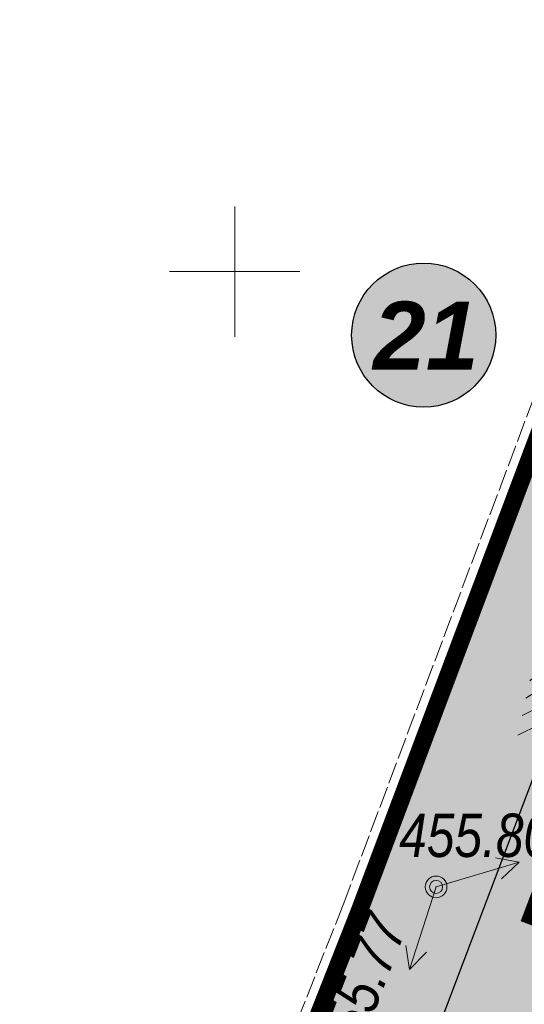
# Model space of a CAD drawing. Extents: x 398198 to 398512, y 4213857 to 4214102.
# Tile 7 of 36: x 398245 to 398257, y 4213983 to 4214006. Entities that reach past the tile are written whole.
import ezdxf
from ezdxf.enums import TextEntityAlignment as Align

# ---------------------------------------------------------------- set-up
doc = ezdxf.new("R2010")
doc.units = 0
doc.header["$LTSCALE"] = 0.5
doc.header["$MEASUREMENT"] = 0
doc.linetypes.add('Fence_Stone_Contour_Mr1m_m1', pattern=[1, 1, 0])
doc.linetypes.add('ГОСТ 2.303 6', pattern=[12, 8, -1.5, 1, -1.5])
doc.layers.add('.', color=7, linetype='Continuous', lineweight=15)
doc.layers.add('Yozuvlar', color=250, linetype='Continuous', lineweight=18)
for name, color, linetype in [('Bino', 7, 'Continuous'), ('Inshoot', 7, 'Continuous'), ('TREE', 74, 'Continuous')]:
    doc.layers.add(name, color=color, linetype=linetype)
doc.layers.add('COMMN_OBJCT_#####_B', color=7, linetype='Continuous', lineweight=15, true_color=0x000000)
doc.layers.add('GREEN_VGTAT_SRVEY_B', color=7, linetype='Continuous', lineweight=15, true_color=0x000000)
for name, color, linetype, true_color in [('COMMN_OBJCT_ELCTR_B', 7, 'Continuous', 0x000000), ('FENCE_GRDRL_#####_L', 7, 'Continuous', 0x000000), ('GEODS_POINT_GRID#_B', 7, 'Continuous', 0x000000), ('RELEF_POINT_PICKT_B', 7, 'Continuous', 0x000000), ('RELEF_POINT_PICKT_T', 7, 'Continuous', 0x000000)]:
    doc.layers.add(name, color=color, linetype=linetype, true_color=true_color)
doc.styles.add('Д-431 (Arial Narrow К)', font='ARIALNI.TTF', dxfattribs={"height": 1})
doc.linetypes.add('Fence_Stone_Mr1m_08_m1', pattern='A,8,[1,Topography.shx,S=0.8,R=90,X=0,Y=0],0', length=8)

# ---------------------------------------------------------------- blocks, each defined once
blk = doc.blocks.new('CommnctnPoleTcircle_m1')
at = {"layer": 'COMMN_OBJCT_#####_B', "lineweight": 13, "true_color": 0xfffffe}
h = blk.add_hatch(color=7, dxfattribs=at)
edge = h.paths.add_edge_path()
edge.add_arc((0, 0), 0.5, 0, 360)
at = {"layer": 'COMMN_OBJCT_#####_B', "color": 18, "lineweight": 9, "true_color": 0x000000}
blk.add_circle((0, 0), 0.5, dxfattribs=at)
blk = doc.blocks.new('ElectricLowVLP_m1')
at = {"layer": 'COMMN_OBJCT_ELCTR_B', "color": 18, "linetype": 'Continuous', "lineweight": 20, "true_color": 0x000000}
for p, q in [((4, 0), (3, 0.5)), ((0, 0), (4, 0)), ((4, 0), (3, -0.5))]:
    blk.add_line(p, q, dxfattribs=at)
blk = doc.blocks.new('GreenSpruce_m1')
at = {"layer": 'GREEN_VGTAT_SRVEY_B', "color": 18, "linetype": 'Continuous', "lineweight": 13, "true_color": 0x000000, "flags": 128}
for points in [[(-0.444, 3), (0, 3.4), (0.444, 3)], [(0, 3.5), (0, 0), (0.6, 0)], [(-0.622, 2.2), (0, 2.6), (0.622, 2.2)], [(-0.8, 1.4), (0, 1.8), (0.8, 1.4)], [(-1, 0.5), (0, 1), (1, 0.5)]]:
    blk.add_lwpolyline(points, dxfattribs=at)
blk = doc.blocks.new('CrossCoord_m1')
at = {"layer": 'GEODS_POINT_GRID#_B', "color": 3, "lineweight": 20, "true_color": 0x00ff00, "flags": 128}
for points in [[(0, 3), (0, -3)], [(-3, 0), (3, 0)]]:
    blk.add_lwpolyline(points, dxfattribs=at)
blk = doc.blocks.new('PointHight_m1')
at = {"layer": 'RELEF_POINT_PICKT_B', "linetype": 'Continuous', "lineweight": 15, "true_color": 0x000000}
h = blk.add_hatch(color=18, dxfattribs=at)
edge = h.paths.add_edge_path()
edge.add_arc((0, 0), 0.3, 0, 360)
at = {"layer": 'RELEF_POINT_PICKT_B', "color": 18, "linetype": 'Continuous', "lineweight": 15, "true_color": 0x000000}
blk.add_circle((0, 0), 0.3, dxfattribs=at)
blk.add_point((0, 0), dxfattribs=at)
blk = doc.blocks.new('wdqwqwwq')
at = {"layer": 'FENCE_GRDRL_#####_L', "color": 18, "linetype": 'Fence_Stone_Contour_Mr1m_m1', "lineweight": 13, "true_color": 0x000000, "elevation": 457.466}
blk.add_lwpolyline([(398248.798, 4213976.037), (398252.497, 4213985.414), (398267.096, 4214024.208)], dxfattribs=at)
at = {"layer": 'FENCE_GRDRL_#####_L', "color": 18, "linetype": 'Fence_Stone_Mr1m_08_m1', "lineweight": 13, "true_color": 0x000000, "elevation": 457.466}
blk.add_lwpolyline([(398249.17, 4213975.89), (398252.87, 4213985.27), (398267.477, 4214024.082)], dxfattribs=at)
at = {"layer": 'COMMN_OBJCT_#####_B', "color": 18, "true_color": 0x000000, "xscale": 0.5, "yscale": 0.5, "zscale": 0.5}
blk.add_blockref('CommnctnPoleTcircle_m1', (398254.64, 4213985.83), dxfattribs=at)
at = {"layer": 'COMMN_OBJCT_ELCTR_B', "color": 18, "true_color": 0x000000, "xscale": 0.5, "yscale": 0.5, "zscale": 0.5}
for rotation in [16.5043525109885, 252.1357586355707]:
    blk.add_blockref('ElectricLowVLP_m1', (398254.64, 4213985.83), dxfattribs=dict(at, rotation=rotation))
at = {"layer": 'GEODS_POINT_GRID#_B', "color": 3, "true_color": 0x00ff00, "xscale": 0.5, "yscale": 0.5, "zscale": 0.5}
blk.add_blockref('CrossCoord_m1', (398250, 4214000), dxfattribs=at)
at = {"layer": 'GREEN_VGTAT_SRVEY_B', "color": 18, "true_color": 0x000000, "xscale": 0.5, "yscale": 0.5, "zscale": 0.5}
blk.add_blockref('GreenSpruce_m1', (398257.022, 4213989.073), dxfattribs=at)
at = {"layer": 'RELEF_POINT_PICKT_B', "color": 18, "true_color": 0x000000, "xscale": 0.5, "yscale": 0.5, "zscale": 0.5}
for p in [(398254.64, 4213985.83, 455.802), (398252.87, 4213985.27, 455.77)]:
    blk.add_blockref('PointHight_m1', p, dxfattribs=at)
at = {"layer": 'RELEF_POINT_PICKT_T', "color": 18, "true_color": 0x000000, "style": 'Д-431 (Arial Narrow К)'}
blk.add_text('455.80', height=1, dxfattribs=at).set_placement((398253.789, 4213987.019, 455.802), align=Align.MIDDLE_LEFT)
for s, rotation, p in [('455.77', 68.9139, (398252.263, 4213981.859, 455.77)), ('455.54', 67.8081, (398253.799, 4213979.375, 455.54))]:
    blk.add_text(s, height=1, rotation=rotation, dxfattribs=at).set_placement(p, align=Align.MIDDLE_LEFT)
blk = doc.blocks.new('ЦЕППП3П')
at = {"layer": '.', "linetype": 'ByBlock', "lineweight": 30, "true_color": 0xffffff}
h = blk.add_hatch(color=7, dxfattribs=at)
h.dxf.hatch_style = 1
edge = h.paths.add_edge_path()
edge.add_arc((45296.45, 54957.093), 1.274, 0, 360)
at = {"color": 0, "linetype": 'ByBlock', "lineweight": 25}
blk.add_circle((45296.45, 54957.093), 1.274, dxfattribs=at)

msp = doc.modelspace()

# ---------------------------------------------------------------- hatches: boundary and pattern name
at = {"layer": 'Bino', "lineweight": 15, "ltscale": 0.1}
h = msp.add_hatch(color=254, dxfattribs=at)
h.dxf.hatch_style = 1
h.paths.add_polyline_path([(398233.342, 4213931.644), (398271.65, 4213917.38), (398291.794, 4213909.099), (398303.242, 4213940.203), (398309.986, 4213937.71), (398310.86, 4213940.19), (398308.097, 4213941.312), (398323.516, 4213978.502), (398345.425, 4213969.254), (398358.067, 4213996.88), (398377.248, 4213987.183), (398382.662, 4213997.892), (398269.852, 4214054.924), (398264.438, 4214044.215), (398272.95, 4214039.91), (398267.49, 4214024.12), (398249.17, 4213975.89), (398241.71, 4213955.82), (398239.555, 4213948.88)])
at = {"layer": 'TREE', "lineweight": 0}
h = msp.add_hatch(dxfattribs=at)
h.set_pattern_fill('CROSS', color=256, scale=1.2, angle=12.9497)
h.set_pattern_definition([(12.949675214, (0, 0), (0.225141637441, 0.359598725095), [0.15, -0.45]), (102.949675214, (0.0899, -0.0563), (-0.359598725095, 0.225141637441), [0.15, -0.45])])
edge = h.paths.add_edge_path()
edge.add_line((398280.139, 4214036.276), (398277.345, 4214028.911))
edge.add_arc((398275.475, 4214029.62), 2, 249.2238, 339.2238, ccw=False)
edge.add_line((398274.766, 4214027.75), (398273.05, 4214028.401))
edge.add_line((398273.05, 4214028.401), (398260.642, 4213995.696))
edge.add_line((398260.642, 4213995.696), (398263.53, 4213994.6))
edge.add_arc((398262.82, 4213992.73), 2, -20.7762, 69.2238, ccw=False)
edge.add_line((398264.69, 4213992.021), (398242.733, 4213934.146))
edge.add_line((398242.733, 4213934.146), (398293.872, 4213914.744))
edge.add_line((398293.872, 4213914.744), (398291.794, 4213909.099))
edge.add_line((398291.794, 4213909.099), (398271.66, 4213917.405))
edge.add_line((398271.66, 4213917.405), (398233.342, 4213931.644))
edge.add_line((398233.342, 4213931.644), (398239.555, 4213948.88))
edge.add_line((398239.555, 4213948.88), (398241.71, 4213955.82))
edge.add_line((398241.71, 4213955.82), (398249.225, 4213976.03))
edge.add_line((398249.225, 4213976.03), (398267.49, 4214024.12))
edge.add_line((398267.49, 4214024.12), (398272.95, 4214039.91))
edge.add_line((398272.95, 4214039.91), (398280.139, 4214036.276))
h.paths.add_polyline_path([(398241.837, 4213931.785), (398242.733, 4213934.146), (398246.169, 4213932.842), (398245.274, 4213930.481)], flags=16)
h.paths.add_polyline_path([(398257.919, 4213974.174), (398264.69, 4213992.021), (398260.67, 4213993.546), (398259.145, 4213989.526), (398257.555, 4213990.129), (398252.406, 4213976.557)], flags=17)
h.paths.add_polyline_path([(398274.278, 4214036.986), (398277.924, 4214035.602), (398276.541, 4214031.956), (398272.895, 4214033.339)], flags=16)

# ---------------------------------------------------------------- linework, layer by layer
at = {"linetype": 'Continuous'}
msp.add_lwpolyline([(398233.342, 4213931.644), (398271.65, 4213917.38), (398291.794, 4213909.099), (398303.242, 4213940.203), (398309.986, 4213937.71), (398310.86, 4213940.19), (398308.097, 4213941.312), (398323.516, 4213978.502), (398345.425, 4213969.254), (398358.067, 4213996.88), (398377.248, 4213987.183), (398382.662, 4213997.892), (398269.852, 4214054.924), (398264.438, 4214044.215), (398272.95, 4214039.91), (398267.49, 4214024.12), (398249.17, 4213975.89), (398241.71, 4213955.82), (398239.555, 4213948.88)], close=True, dxfattribs=at)

# ---------------------------------------------------------------- next in the draw order: block references
msp.add_blockref('wdqwqwwq', (0, 0), dxfattribs=at)

# ---------------------------------------------------------------- next in the draw order: hatches: boundary and pattern name
at = {"layer": '.', "linetype": 'Continuous', "lineweight": 35, "true_color": 0xffffff}
h = msp.add_hatch(color=7, dxfattribs=at)
h.dxf.hatch_style = 1
h.paths.add_polyline_path([(398214.889, 4214067.264), (398511.889, 4214067.264), (398511.889, 4213857.264), (398214.889, 4213857.264)])
h.paths.add_polyline_path([(398224.889, 4214064.764), (398509.389, 4214064.764), (398509.389, 4213859.764), (398224.889, 4213859.764)], flags=16)

# ---------------------------------------------------------------- next in the draw order: linework, layer by layer
at = {"linetype": 'Continuous'}
msp.add_lwpolyline([(398280.139, 4214036.276), (398277.345, 4214028.911, -0.414214), (398274.766, 4214027.75), (398273.05, 4214028.401), (398260.642, 4213995.696), (398263.53, 4213994.6, -0.414214), (398264.69, 4213992.021), (398242.733, 4213934.146), (398293.872, 4213914.744), (398291.794, 4213909.099), (398271.66, 4213917.405), (398233.342, 4213931.644), (398239.555, 4213948.88), (398241.71, 4213955.82), (398249.225, 4213976.03), (398267.49, 4214024.12), (398272.95, 4214039.91)], format="xyb", close=True, dxfattribs=at)
msp.add_lwpolyline([(398257.919, 4213974.174), (398264.69, 4213992.021), (398260.67, 4213993.546), (398259.145, 4213989.526), (398257.555, 4213990.129), (398252.406, 4213976.557)], close=True, dxfattribs=at)
at = {"layer": 'Inshoot', "lineweight": 30, "ltscale": 0.1, "const_width": 0.2}
msp.add_lwpolyline([(398256.717, 4213985.099), (398258.135, 4213988.839), (398261.875, 4213987.42), (398260.456, 4213983.68)], close=True, dxfattribs=at)
at = {"layer": 'Yozuvlar', "color": 6, "linetype": 'ГОСТ 2.303 6', "lineweight": 25, "ltscale": 0.5, "const_width": 0.4}
msp.add_lwpolyline([(398233.342, 4213931.644), (398271.65, 4213917.39), (398291.794, 4213909.099), (398303.264, 4213940.261), (398309.986, 4213937.71), (398310.92, 4213940.171), (398308.097, 4213941.312), (398311.73, 4213950.3), (398314.41, 4213956.93), (398323.516, 4213978.502), (398323.885, 4213978.347), (398345.425, 4213969.254), (398347.978, 4213975.318), (398358.067, 4213996.88), (398272.95, 4214039.91), (398268.73, 4214027.85), (398267.49, 4214024.12), (398252.87, 4213985.27), (398249.17, 4213975.89), (398241.71, 4213955.82), (398239.508, 4213948.75)], close=True, dxfattribs=at)

# ---------------------------------------------------------------- next in the draw order: block references
at = {"xscale": 1.302954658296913, "yscale": 1.302954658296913, "zscale": 1.302954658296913}
msp.add_blockref('ЦЕППП3П', (339235.134, 4142391.936), dxfattribs=at)

# ---------------------------------------------------------------- next in the draw order: texts
at = {"color": 1, "linetype": 'ByBlock', "lineweight": 30, "insert": (398252.665, 4213999.307), "char_height": 1.56355, "width": 3.2452, "attachment_point": 1}
msp.add_mtext('\\pi0.52353;{\\fArial|b1|i1|c0|p34;21}', dxfattribs=at)

doc.saveas('drawing.dxf')
